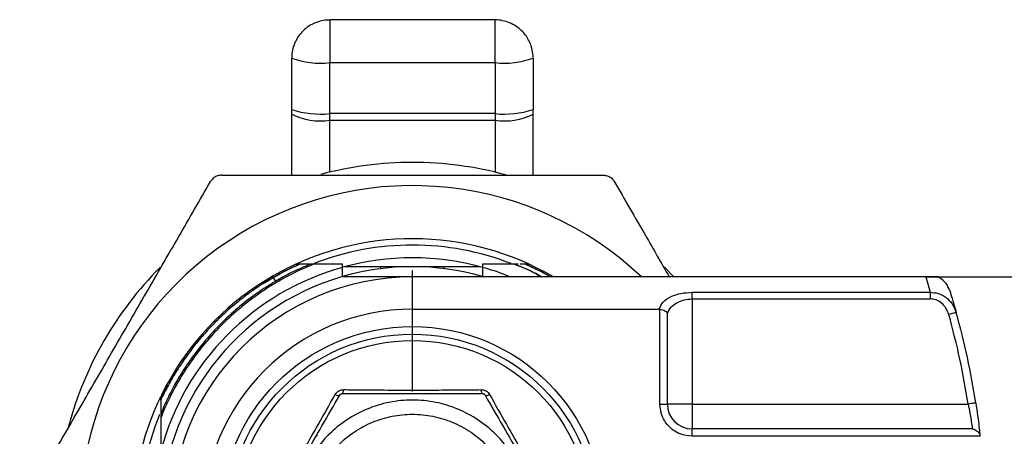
# Model space of a CAD drawing. Header units: millimetres. Extents: x 2470 to 2741, y 1563 to 1755.
# Tile 3 of 14: x 2529 to 2568, y 1619 to 1635. Entities that reach past the tile are written whole.
import ezdxf

# ---------------------------------------------------------------- set-up
doc = ezdxf.new("R2010")
doc.units = ezdxf.units.MM
doc.linetypes.add('CENTERX2', pattern=[20.32, 12.7, -2.54, 2.54, -2.54])
for name, color, linetype in [('1轮廓实线层', 7, 'Continuous'), ('2细线层', 3, 'Continuous'), ('3中心线层', 1, 'CENTERX2')]:
    doc.layers.add(name, color=color, linetype=linetype)
doc.styles.add('SLDTEXTSTYLE1', font='txt')
doc.dimstyles.new('SLDDIMSTYLE0', dxfattribs={"dimtxt": 3.5, "dimasz": 4.08, "dimexe": 0, "dimexo": 0.0625, "dimgap": 0.875, "dimtad": 2, "dimdec": 0, "dimrnd": 1e-09, "dimzin": 4, "dimdsep": 46, "dimtxsty": 'SLDTEXTSTYLE1', "dimsah": 1, "dimcen": 0.09, "dimadec": 0, "dimazin": 1, "dimtfac": 1, "dimtmove": 0, "dimatfit": 0, "dimfxl": 1, "dimfrac": 2, "dimtolj": 1, "dimtzin": 12, "dimarcsym": 0})

# ---------------------------------------------------------------- blocks, each defined once
blk = doc.blocks.new('*D15')
at = {"layer": '2细线层', "color": 0, "lineweight": -2, "transparency": 16777216}
for p, q in [((2564.994, 1625.342), (2590.279, 1625.342)), ((2590.279, 1621.262), (2590.279, 1610.422)), ((2564.994, 1606.342), (2590.279, 1606.342))]:
    blk.add_line(p, q, dxfattribs=at)
at = {"layer": '2细线层', "color": 0, "transparency": 16777216}
for points in [[(2589.599, 1621.262), (2590.959, 1621.262), (2590.279, 1625.342)], [(2589.599, 1610.422), (2590.959, 1610.422), (2590.279, 1606.342)]]:
    blk.add_solid(points, dxfattribs=at)
at = {"layer": 'Defpoints', "color": 0, "transparency": 16777216}
for p in [(2564.932, 1625.342), (2564.932, 1606.342), (2590.279, 1606.342)]:
    blk.add_point(p, dxfattribs=at)
at = {"layer": '2细线层', "color": 0, "transparency": 16777216, "insert": (2591.154, 1615.272), "char_height": 3.5, "attachment_point": 2, "rotation": 90, "style": 'SLDTEXTSTYLE1'}
blk.add_mtext('\\A1;19', dxfattribs=at)
blk = doc.blocks.new('SW_CENTERMARKSYMBOL_1')
at = {"layer": '3中心线层', "color": 0}
for p, q in [((0, 5), (0, 9.75)), ((0, 0), (0, 2.5)), ((-5, 0), (-9.75, 0)), ((0, 0), (-2.5, 0)), ((0, 0), (0, -2.5)), ((0, 0), (2.5, 0)), ((5, 0), (9.75, 0)), ((0, -5), (0, -9.75))]:
    blk.add_line(p, q, dxfattribs=at)

msp = doc.modelspace()

# ---------------------------------------------------------------- linework, layer by layer
at = {"layer": '1轮廓实线层', "linetype": 'Continuous', "lineweight": 25}
for p, q in [((2547.997, 1635.442), (2541.497, 1635.442)), ((2541.497, 1635.442), (2541.497, 1633.763)), ((2547.997, 1633.763), (2547.997, 1635.442)), ((2539.997, 1633.942), (2539.997, 1631.917)), ((2540, 1634.036), (2540.003, 1633.943)), ((2541.497, 1633.763), (2547.997, 1633.763)), ((2541.497, 1631.758), (2541.497, 1633.763)), ((2547.997, 1633.763), (2547.997, 1631.758)), ((2549.492, 1633.969), (2549.494, 1634.036)), ((2549.497, 1633.942), (2549.497, 1631.917)), ((2539.997, 1631.917), (2539.997, 1631.734)), ((2539.997, 1631.734), (2539.997, 1629.342)), ((2547.997, 1631.758), (2541.497, 1631.758)), ((2541.497, 1631.496), (2541.497, 1631.758)), ((2547.997, 1631.758), (2547.997, 1631.496)), ((2549.497, 1631.734), (2549.497, 1631.917)), ((2549.497, 1629.342), (2549.497, 1631.734)), ((2541.497, 1631.496), (2547.997, 1631.496)), ((2541.497, 1629.46), (2541.497, 1631.496)), ((2547.997, 1631.496), (2547.997, 1629.46)), ((2540.305, 1625.842), (2540.26, 1625.819)), ((2540.681, 1625.842), (2540.305, 1625.842)), ((2541.997, 1625.842), (2541.795, 1625.842)), ((2541.997, 1625.386), (2541.997, 1625.716)), ((2547.403, 1625.742), (2542.091, 1625.742)), ((2543.497, 1625.742), (2543.497, 1625.663)), ((2545.997, 1625.663), (2545.997, 1625.742)), ((2547.497, 1625.716), (2547.497, 1625.386)), ((2549.189, 1625.842), (2548.98, 1625.842)), ((2554.664, 1625.725), (2555.03, 1625.342)), ((2538.925, 1625.105), (2539.276, 1625.318)), ((2539.276, 1625.318), (2539.363, 1625.167)), ((2544.747, 1624.072), (2544.747, 1625.342)), ((2564.932, 1625.342), (2544.747, 1625.342)), ((2547.497, 1625.353), (2547.533, 1625.342)), ((2564.932, 1625.342), (2565.114, 1624.736)), ((2555.747, 1624.736), (2565.114, 1624.736)), ((2555.747, 1624.476), (2555.747, 1620.342)), ((2555.747, 1624.476), (2565.114, 1624.476)), ((2544.747, 1624.072), (2554.456, 1624.072)), ((2554.482, 1624.071), (2554.456, 1624.072)), ((2554.482, 1620.342), (2554.482, 1624.071)), ((2554.774, 1620.342), (2554.774, 1623.899)), ((2566.134, 1623.938), (2565.845, 1623.857)), ((2534.865, 1620.535), (2534.847, 1620.503)), ((2534.847, 1620.498), (2534.847, 1619.98)), ((2541.869, 1620.679), (2541.889, 1620.692)), ((2554.482, 1620.342), (2554.774, 1620.342)), ((2555.747, 1620.342), (2554.774, 1620.342)), ((2555.747, 1620.342), (2555.747, 1619.369)), ((2555.747, 1620.342), (2566.604, 1620.342)), ((2566.77, 1619.369), (2555.747, 1619.369)), ((2555.747, 1619.077), (2555.747, 1619.369)), ((2541.006, 1619.138), (2540.961, 1619.085)), ((2567.072, 1619.076), (2555.747, 1619.077))]:
    msp.add_line(p, q, dxfattribs=at)
for radius in [7.55, 7.25, 7]:
    msp.add_circle((2544.747, 1615.842), radius, dxfattribs=at)
for centre, radius, start, end in [((2541.127, 1637.036), 3.294, 249.931, 276.4432), ((2548.367, 1637.036), 3.294, 263.5568, 290.069), ((2541.126, 1635.412), 3.672, 252.0916, 275.7948), ((2541.131, 1634.038), 2.568, 243.7893, 278.1824), ((2548.368, 1635.412), 3.672, 264.2052, 287.9084), ((2548.363, 1634.038), 2.568, 261.8176, 296.2107), ((2544.747, 1615.842), 14, 90, 104.9178), ((2544.747, 1615.842), 14, 74.816, 90), ((2544.747, 1615.842), 13.088, 46.538, 270), ((2544.747, 1615.842), 11, 59.7274, 180), ((2544.747, 1615.842), 10.75, 68.7939, 111.0791), ((2544.747, 1615.842), 10.25, 74.3869, 105.5305), ((2544.747, 1615.842), 14, 135.1544, 164.9999), ((2544.747, 1615.842), 10.25, 105.5627, 164.984), ((2544.747, 1615.842), 9.9, 73.8724, 106.1276), ((2544.747, 1615.842), 9.9, 106.1276, 252.3603), ((2544.747, 1615.842), 9.5, 90, 270), ((2544.747, 1615.842), 8.23, 90, 270), ((2537.247, 1615.842), 30, 8.7147, 15.6554), ((2555.747, 1620.342), 0.973, 180, 270), ((2544.747, 1615.842), 10.75, 157.6309, 180)]:
    msp.add_arc(centre, radius, start, end, dxfattribs=at)
for points, knots in [([(2541.497, 1635.435), (2541.461, 1635.437), (2541.323, 1635.444), (2541.082, 1635.392), (2540.799, 1635.282), (2540.552, 1635.119), (2540.35, 1634.923), (2540.204, 1634.713), (2540.118, 1634.545), (2540.089, 1634.453), (2540.081, 1634.428)], [0, 0, 0, 0, 0.058043, 0.223203, 0.392608, 0.545869, 0.697576, 0.844071, 0.957263, 1, 1, 1, 1]), ([(2549.428, 1634.388), (2549.421, 1634.411), (2549.393, 1634.502), (2549.32, 1634.659), (2549.195, 1634.855), (2549.028, 1635.042), (2548.819, 1635.207), (2548.572, 1635.338), (2548.296, 1635.418), (2548.099, 1635.452), (2547.999, 1635.442), (2547.997, 1635.442)], [0, 0, 0, 0, 0.0373638, 0.1505022, 0.2712702, 0.4034211, 0.5436937, 0.6901982, 0.8414154, 0.9963464, 1, 1, 1, 1]), ([(2540.081, 1634.428), (2540.069, 1634.397), (2540.024, 1634.27), (2540.01, 1634.136), (2540, 1634.036)], [0, 0, 0, 0, 0.2482119, 1, 1, 1, 1]), ([(2549.494, 1634.036), (2549.484, 1634.136), (2549.471, 1634.256), (2549.434, 1634.37), (2549.428, 1634.388)], [0, 0, 0, 0, 0.8405046, 1, 1, 1, 1]), ([(2529.303, 1616.092), (2529.71, 1616.797), (2530.524, 1618.208), (2531.756, 1620.342), (2533.007, 1622.508), (2534.272, 1624.699), (2535.546, 1626.905), (2536.388, 1628.363), (2536.808, 1629.092)], [0, 0, 0, 0, 0.163904, 0.327898, 0.491709, 0.661036, 0.830568, 1, 1, 1, 1]), ([(2537.241, 1629.342), (2537.188, 1629.337), (2537.081, 1629.327), (2536.937, 1629.249), (2536.851, 1629.161), (2536.816, 1629.104), (2536.808, 1629.092)], [0, 0, 0, 0, 0.306917, 0.614086, 0.916712, 1, 1, 1, 1]), ([(2537.241, 1629.342), (2538.055, 1629.342), (2539.684, 1629.342), (2542.148, 1629.342), (2544.649, 1629.342), (2547.179, 1629.342), (2549.727, 1629.342), (2551.411, 1629.342), (2552.253, 1629.342)], [0, 0, 0, 0, 0.163904, 0.3278984, 0.4917088, 0.6610358, 0.8305684, 1, 1, 1, 1]), ([(2552.253, 1629.342), (2552.306, 1629.337), (2552.413, 1629.327), (2552.557, 1629.249), (2552.643, 1629.161), (2552.678, 1629.104), (2552.686, 1629.092)], [0, 0, 0, 0, 0.306917, 0.614086, 0.916712, 1, 1, 1, 1]), ([(2552.686, 1629.092), (2553.092, 1628.388), (2553.811, 1627.143), (2554.536, 1625.887), (2554.851, 1625.342)], [0, 0, 0, 0, 0.566472, 1, 1, 1, 1]), ([(2540.875, 1625.842), (2540.79, 1625.808), (2540.478, 1625.681), (2539.814, 1625.368), (2538.939, 1624.857), (2538.03, 1624.185), (2537.215, 1623.444), (2536.483, 1622.63), (2535.822, 1621.73), (2535.325, 1620.871), (2535.014, 1620.21), (2534.886, 1619.889), (2534.847, 1619.793)], [0, 0, 0, 0, 0.03149, 0.115057, 0.250545, 0.377127, 0.500843, 0.626266, 0.750721, 0.88176, 0.964855, 1, 1, 1, 1]), ([(2540.728, 1625.839), (2540.509, 1625.747), (2540.076, 1625.566), (2539.519, 1625.265), (2539.057, 1624.986), (2538.551, 1624.649), (2537.955, 1624.196), (2537.282, 1623.59), (2536.671, 1622.94), (2536.238, 1622.397), (2535.931, 1621.967), (2535.694, 1621.61), (2535.408, 1621.131), (2535.108, 1620.566), (2534.935, 1620.146), (2534.852, 1619.944)], [0, 0, 0, 0, 0.083327, 0.164544, 0.221892, 0.272768, 0.377946, 0.484111, 0.590283, 0.690738, 0.727605, 0.775728, 0.840988, 0.923354, 1, 1, 1, 1]), ([(2540.305, 1625.842), (2540.269, 1625.842), (2540.215, 1625.843), (2540.164, 1625.841), (2540.166, 1625.842), (2540.178, 1625.843), (2540.21, 1625.844), (2540.253, 1625.842), (2540.287, 1625.842), (2540.305, 1625.842)], [0, 0, 0, 0, 0.315107, 0.482655, 0.496854, 0.583128, 0.704971, 0.840117, 1, 1, 1, 1]), ([(2540.875, 1625.842), (2540.839, 1625.842), (2540.789, 1625.842), (2540.739, 1625.842), (2540.724, 1625.842), (2540.721, 1625.842), (2540.721, 1625.842), (2540.723, 1625.842), (2540.723, 1625.842)], [0, 0, 0, 0, 0.561843, 0.782551, 0.864518, 0.93689, 0.972577, 1, 1, 1, 1]), ([(2541.997, 1625.842), (2541.811, 1625.842), (2541.436, 1625.842), (2541.063, 1625.842), (2540.875, 1625.842)], [0, 0, 0, 0, 0.497372, 1, 1, 1, 1]), ([(2548.758, 1625.842), (2548.547, 1625.842), (2548.128, 1625.842), (2547.706, 1625.842), (2547.497, 1625.842)], [0, 0, 0, 0, 0.5036178, 1, 1, 1, 1]), ([(2548.579, 1625.342), (2548.536, 1625.362), (2548.187, 1625.519), (2547.819, 1625.625), (2547.497, 1625.716)], [0, 0, 0, 0, 0.125733, 1, 1, 1, 1]), ([(2548.758, 1625.842), (2548.777, 1625.842), (2548.811, 1625.843), (2548.856, 1625.843), (2548.892, 1625.843), (2548.913, 1625.841), (2548.912, 1625.842), (2548.898, 1625.843), (2548.863, 1625.843), (2548.815, 1625.842), (2548.778, 1625.842), (2548.758, 1625.842)], [0, 0, 0, 0, 0.152489, 0.278287, 0.379005, 0.493047, 0.497879, 0.578343, 0.699426, 0.835134, 1, 1, 1, 1]), ([(2548.758, 1625.842), (2549.082, 1625.712), (2549.45, 1625.565), (2549.791, 1625.366), (2549.832, 1625.342)], [0, 0, 0, 0, 0.881149, 1, 1, 1, 1]), ([(2549.831, 1625.342), (2549.791, 1625.366), (2549.449, 1625.564), (2549.082, 1625.712), (2548.758, 1625.842)], [0, 0, 0, 0, 0.118262, 1, 1, 1, 1]), ([(2549.189, 1625.842), (2549.21, 1625.842), (2549.247, 1625.842), (2549.292, 1625.842), (2549.321, 1625.842), (2549.329, 1625.842), (2549.329, 1625.842), (2549.313, 1625.843), (2549.278, 1625.843), (2549.235, 1625.842), (2549.205, 1625.842), (2549.189, 1625.842)], [0, 0, 0, 0, 0.179197, 0.317708, 0.419435, 0.494707, 0.499329, 0.596415, 0.741982, 0.860382, 1, 1, 1, 1]), ([(2550.173, 1625.342), (2549.984, 1625.447), (2549.662, 1625.626), (2549.327, 1625.779), (2549.189, 1625.842)], [0, 0, 0, 0, 0.587663, 1, 1, 1, 1]), ([(2549.189, 1625.842), (2549.304, 1625.792), (2549.433, 1625.734), (2549.559, 1625.669), (2549.573, 1625.661)], [0, 0, 0, 0, 0.882031, 1, 1, 1, 1]), ([(2539.276, 1625.318), (2539.199, 1625.273), (2539.018, 1625.167), (2538.709, 1624.97), (2538.326, 1624.706), (2537.831, 1624.329), (2537.27, 1623.842), (2536.725, 1623.29), (2536.255, 1622.747), (2535.851, 1622.218), (2535.48, 1621.666), (2535.141, 1621.094), (2534.945, 1620.697), (2534.847, 1620.498)], [0, 0, 0, 0, 0.040099, 0.095137, 0.165107, 0.25, 0.375905, 0.500002, 0.60001, 0.700019, 0.800023, 0.900016, 1, 1, 1, 1]), ([(2539.276, 1625.319), (2539.259, 1625.348), (2539.247, 1625.368), (2539.247, 1625.368), (2539.259, 1625.348), (2539.276, 1625.318)], [0, 0, 0, 0, 0.5, 0.5, 1, 1, 1, 1]), ([(2544.732, 1625.341), (2544.279, 1625.341), (2543.354, 1625.341), (2542.455, 1625.342), (2541.997, 1625.342)], [0, 0, 0, 0, 0.490088, 1, 1, 1, 1]), ([(2565.424, 1625.342), (2565.381, 1625.342), (2565.294, 1625.342), (2565.119, 1625.342), (2564.99, 1625.342), (2564.932, 1625.342)], [0, 0, 0, 0, 0.353697, 0.710382, 1, 1, 1, 1]), ([(2565.873, 1624.817), (2565.832, 1624.911), (2565.749, 1625.1), (2565.564, 1625.262), (2565.447, 1625.329), (2565.424, 1625.342)], [0, 0, 0, 0, 0.447055, 0.893938, 1, 1, 1, 1]), ([(2565.873, 1624.817), (2565.873, 1624.817), (2565.873, 1624.817), (2565.873, 1624.817), (2565.873, 1624.817), (2565.873, 1624.817), (2565.874, 1624.815), (2565.876, 1624.807), (2565.886, 1624.775), (2565.925, 1624.649), (2566.012, 1624.364), (2566.087, 1624.103), (2566.134, 1623.938)], [0, 0, 0, 0, 0.000009, 0.00003, 0.000111, 0.000433, 0.001715, 0.006839, 0.027324, 0.109253, 0.436941, 1, 1, 1, 1]), ([(2554.456, 1624.072), (2554.494, 1624.168), (2554.567, 1624.351), (2554.888, 1624.569), (2555.296, 1624.71), (2555.601, 1624.728), (2555.747, 1624.736)], [0, 0, 0, 0, 0.287302, 0.549466, 0.783761, 1, 1, 1, 1]), ([(2554.774, 1623.899), (2554.813, 1623.984), (2554.887, 1624.144), (2555.129, 1624.331), (2555.423, 1624.453), (2555.642, 1624.469), (2555.747, 1624.476)], [0, 0, 0, 0, 0.295462, 0.558028, 0.786953, 1, 1, 1, 1]), ([(2565.114, 1624.736), (2565.218, 1624.728), (2565.441, 1624.711), (2565.741, 1624.546), (2565.999, 1624.287), (2566.087, 1624.06), (2566.134, 1623.938)], [0, 0, 0, 0, 0.2230203, 0.4762712, 0.7194701, 1, 1, 1, 1]), ([(2565.845, 1623.857), (2565.812, 1623.945), (2565.748, 1624.116), (2565.567, 1624.316), (2565.35, 1624.45), (2565.19, 1624.468), (2565.114, 1624.476)], [0, 0, 0, 0, 0.272234, 0.533715, 0.776166, 1, 1, 1, 1]), ([(2554.482, 1624.071), (2554.515, 1624.065), (2554.588, 1624.052), (2554.687, 1624.007), (2554.749, 1623.951), (2554.768, 1623.913), (2554.774, 1623.899)], [0, 0, 0, 0, 0.227885, 0.502496, 0.823859, 1, 1, 1, 1]), ([(2534.847, 1620.503), (2534.901, 1620.616), (2534.995, 1620.814), (2535.102, 1621.005), (2535.148, 1621.087)], [0, 0, 0, 0, 0.570336, 1, 1, 1, 1]), ([(2541.709, 1620.715), (2541.727, 1620.743), (2541.765, 1620.8), (2541.849, 1620.862), (2541.945, 1620.904), (2542.012, 1620.908), (2542.046, 1620.91)], [0, 0, 0, 0, 0.252935, 0.500271, 0.747305, 1, 1, 1, 1]), ([(2541.997, 1620.753), (2541.997, 1620.753), (2542.004, 1620.757), (2542.018, 1620.786), (2542.035, 1620.838), (2542.043, 1620.886), (2542.046, 1620.91)], [0, 0, 0, 0, 0.002499, 0.339323, 0.676148, 1, 1, 1, 1]), ([(2542.046, 1620.91), (2542.165, 1620.909), (2542.399, 1620.906), (2542.749, 1620.902), (2543.159, 1620.899), (2543.629, 1620.896), (2544.161, 1620.893), (2544.696, 1620.892), (2545.237, 1620.892), (2545.788, 1620.895), (2546.277, 1620.899), (2546.706, 1620.902), (2547.075, 1620.906), (2547.322, 1620.908), (2547.448, 1620.91)], [0, 0, 0, 0, 0.067352, 0.132746, 0.19658, 0.296337, 0.393205, 0.48952, 0.589349, 0.689476, 0.792541, 0.859863, 0.928857, 1, 1, 1, 1]), ([(2547.518, 1620.742), (2547.511, 1620.744), (2547.497, 1620.749), (2547.476, 1620.785), (2547.459, 1620.838), (2547.451, 1620.886), (2547.448, 1620.91)], [0, 0, 0, 0, 0.24509, 0.499999, 0.754909, 1, 1, 1, 1]), ([(2547.448, 1620.91), (2547.482, 1620.908), (2547.549, 1620.904), (2547.645, 1620.862), (2547.729, 1620.8), (2547.766, 1620.743), (2547.785, 1620.715)], [0, 0, 0, 0, 0.252917, 0.50027, 0.747287, 1, 1, 1, 1]), ([(2534.847, 1620.498), (2534.847, 1620.533), (2534.846, 1620.587), (2534.848, 1620.632), (2534.847, 1620.632), (2534.846, 1620.587), (2534.847, 1620.533), (2534.847, 1620.498)], [0, 0, 0, 0, 0.316927, 0.493654, 0.497984, 0.681521, 1, 1, 1, 1]), ([(2534.847, 1620.498), (2534.891, 1620.593), (2534.95, 1620.717), (2535.016, 1620.839), (2535.031, 1620.868)], [0, 0, 0, 0, 0.757045, 1, 1, 1, 1]), ([(2539.008, 1616.037), (2539.234, 1616.42), (2539.685, 1617.183), (2540.375, 1618.366), (2541.055, 1619.556), (2541.491, 1620.328), (2541.709, 1620.715)], [0, 0, 0, 0, 0.250537, 0.5, 0.749463, 1, 1, 1, 1]), ([(2539.118, 1615.892), (2539.35, 1616.295), (2539.809, 1617.09), (2540.504, 1618.292), (2541.198, 1619.495), (2541.657, 1620.29), (2541.889, 1620.692)], [0, 0, 0, 0, 0.253065, 0.500037, 0.747002, 1, 1, 1, 1]), ([(2541.709, 1620.715), (2541.731, 1620.706), (2541.776, 1620.689), (2541.833, 1620.676), (2541.857, 1620.678), (2541.869, 1620.679)], [0, 0, 0, 0, 0.324663, 0.662332, 1, 1, 1, 1]), ([(2541.889, 1620.692), (2541.894, 1620.699), (2541.904, 1620.714), (2541.925, 1620.73), (2541.95, 1620.74), (2541.967, 1620.742), (2541.976, 1620.742)], [0, 0, 0, 0, 0.250999, 0.5, 0.749001, 1, 1, 1, 1]), ([(2547.518, 1620.742), (2547.054, 1620.742), (2546.136, 1620.742), (2544.747, 1620.742), (2543.358, 1620.742), (2542.44, 1620.742), (2541.976, 1620.742)], [0, 0, 0, 0, 0.252998, 0.499963, 0.746935, 1, 1, 1, 1]), ([(2547.605, 1620.692), (2547.6, 1620.699), (2547.59, 1620.714), (2547.569, 1620.73), (2547.544, 1620.74), (2547.527, 1620.742), (2547.518, 1620.742)], [0, 0, 0, 0, 0.250617, 0.499142, 0.748463, 1, 1, 1, 1]), ([(2547.605, 1620.692), (2547.837, 1620.29), (2548.296, 1619.495), (2548.991, 1618.292), (2549.685, 1617.089), (2550.144, 1616.294), (2550.376, 1615.892)], [0, 0, 0, 0, 0.2530646, 0.5000375, 0.7470018, 1, 1, 1, 1]), ([(2547.625, 1620.68), (2547.625, 1620.68), (2547.632, 1620.675), (2547.664, 1620.678), (2547.717, 1620.689), (2547.763, 1620.706), (2547.785, 1620.715)], [0, 0, 0, 0, 0.002498, 0.339323, 0.676148, 1, 1, 1, 1]), ([(2547.785, 1620.715), (2548.003, 1620.328), (2548.439, 1619.556), (2549.119, 1618.366), (2549.809, 1617.183), (2550.26, 1616.42), (2550.486, 1616.037)], [0, 0, 0, 0, 0.250537, 0.5, 0.749463, 1, 1, 1, 1]), ([(2555.747, 1619.077), (2555.588, 1619.094), (2555.342, 1619.121), (2555.048, 1619.278), (2554.846, 1619.441), (2554.683, 1619.643), (2554.525, 1619.937), (2554.499, 1620.183), (2554.482, 1620.342)], [0, 0, 0, 0, 0.239443, 0.369586, 0.5, 0.630143, 0.760557, 1, 1, 1, 1]), ([(2566.604, 1620.342), (2566.627, 1620.223), (2566.67, 1620), (2566.72, 1619.705), (2566.755, 1619.477), (2566.765, 1619.405), (2566.77, 1619.369)], [0, 0, 0, 0, 0.269785, 0.503942, 0.754689, 1, 1, 1, 1]), ([(2566.901, 1620.388), (2566.926, 1620.216), (2566.977, 1619.875), (2567.033, 1619.426), (2567.052, 1619.259), (2567.061, 1619.176)], [0, 0, 0, 0, 0.338843, 0.672362, 1, 1, 1, 1]), ([(2534.847, 1619.935), (2534.847, 1619.924), (2534.847, 1619.884), (2534.847, 1619.832), (2534.847, 1619.793)], [0, 0, 0, 0, 0.273227, 1, 1, 1, 1]), ([(2534.847, 1619.793), (2534.847, 1619.577), (2534.847, 1619.146), (2534.847, 1618.713), (2534.847, 1618.498)], [0, 0, 0, 0, 0.503217, 1, 1, 1, 1]), ([(2566.77, 1619.369), (2566.809, 1619.359), (2566.873, 1619.341), (2566.967, 1619.282), (2567.024, 1619.21), (2567.061, 1619.134), (2567.069, 1619.094), (2567.072, 1619.076)], [0, 0, 0, 0, 0.296311, 0.493172, 0.764456, 0.893967, 1, 1, 1, 1])]:
    msp.add_open_spline(points, degree=3, knots=knots, dxfattribs=at)
for points in [[(2539.276, 1625.318), (2539.609, 1625.511), (2539.953, 1625.686), (2540.305, 1625.842)], [(2540.305, 1625.842), (2539.953, 1625.686), (2539.609, 1625.511), (2539.276, 1625.318)], [(2541.997, 1625.716), (2541.997, 1625.758), (2541.997, 1625.8), (2541.997, 1625.842)], [(2547.497, 1625.842), (2547.497, 1625.8), (2547.497, 1625.758), (2547.497, 1625.716)], [(2541.997, 1625.342), (2541.997, 1625.346), (2541.997, 1625.349), (2541.997, 1625.353)], [(2547.497, 1625.353), (2547.497, 1625.349), (2547.497, 1625.346), (2547.497, 1625.342)], [(2555.747, 1624.476), (2555.747, 1624.502), (2555.747, 1624.555), (2555.747, 1624.628), (2555.747, 1624.692), (2555.747, 1624.721), (2555.747, 1624.736)], [(2565.114, 1624.736), (2565.114, 1624.721), (2565.114, 1624.692), (2565.114, 1624.628), (2565.114, 1624.555), (2565.114, 1624.502), (2565.114, 1624.476)], [(2566.604, 1620.342), (2566.504, 1620.934), (2566.305, 1622.117), (2565.998, 1623.277), (2565.845, 1623.857)], [(2549.405, 1615.842), (2549.388, 1616.147), (2549.353, 1616.757), (2549.076, 1617.636), (2548.646, 1618.447), (2548.062, 1619.157), (2547.352, 1619.74), (2546.541, 1620.173), (2545.662, 1620.44), (2544.747, 1620.53), (2543.832, 1620.44), (2542.953, 1620.173), (2542.142, 1619.74), (2541.432, 1619.157), (2540.848, 1618.447), (2540.418, 1617.636), (2540.141, 1616.757), (2540.106, 1616.147), (2540.089, 1615.842)], [(2566.901, 1620.388), (2566.896, 1620.387), (2566.887, 1620.386), (2566.819, 1620.375), (2566.721, 1620.36), (2566.643, 1620.348), (2566.604, 1620.342)], [(2540.647, 1615.842), (2540.662, 1616.111), (2540.693, 1616.647), (2540.937, 1617.421), (2541.315, 1618.135), (2541.829, 1618.76), (2542.454, 1619.273), (2543.168, 1619.655), (2543.942, 1619.889), (2544.747, 1619.969), (2545.552, 1619.889), (2546.326, 1619.655), (2547.04, 1619.273), (2547.665, 1618.76), (2548.178, 1618.135), (2548.557, 1617.421), (2548.801, 1616.647), (2548.832, 1616.111), (2548.847, 1615.842)]]:
    msp.add_open_spline(points, degree=3, dxfattribs=at)

# ---------------------------------------------------------------- block references
at = {"layer": '3中心线层'}
msp.add_blockref('SW_CENTERMARKSYMBOL_1', (2544.747, 1615.842), dxfattribs=at)

# ---------------------------------------------------------------- dimensions: what is measured, and where the dimension line sits
at = {"layer": '2细线层'}
dim = msp.add_linear_dim(base=(2590.279, 1606.342), p1=(2564.932, 1625.342), p2=(2564.932, 1606.342), angle=270, dimstyle='SLDDIMSTYLE0', dxfattribs=at)
dim.commit()
dim.dimension.update_dxf_attribs({"geometry": '*D15', "text_midpoint": (2590.279, 1615.272), "dimtype": 160})

doc.saveas('drawing.dxf')
